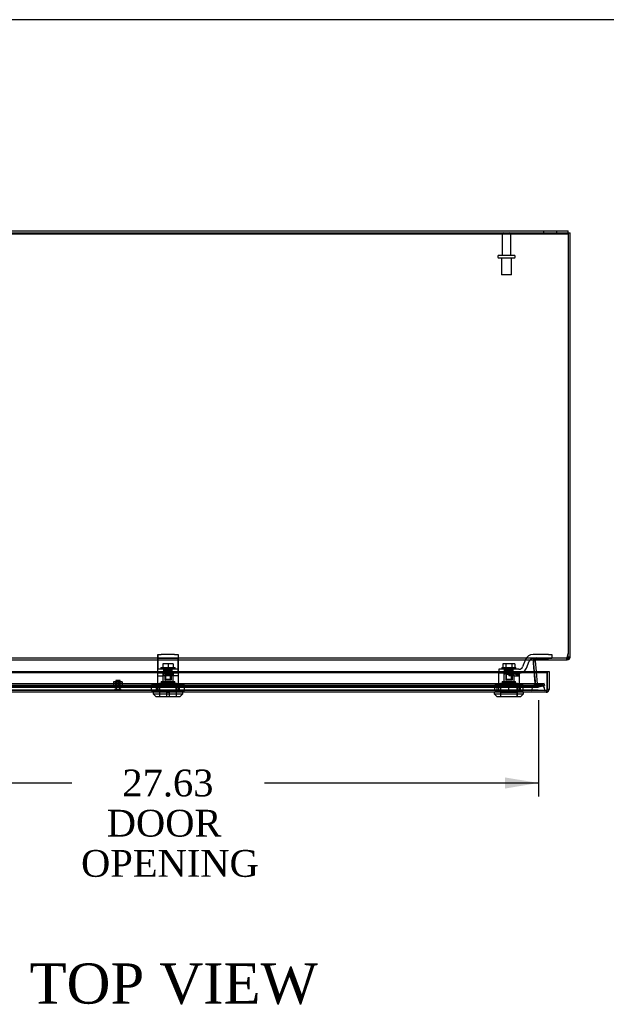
# Model space of a CAD drawing. Header units: inches. Extents: x 1 to 240, y -1 to 159.
# Tile 12 of 20: x 65 to 86, y 122 to 159. Entities that reach past the tile are written whole.
import ezdxf
from ezdxf.enums import TextEntityAlignment as Align
from ezdxf.lldxf.tags import DXFTag

# ---------------------------------------------------------------- set-up
doc = ezdxf.new("R2010")
doc.units = ezdxf.units.IN
doc.header["$MEASUREMENT"] = 0
for name, color, linetype in [('COM70220', 7, 'Continuous'), ('COM70701-2', 7, 'Continuous'), ('COM70702-11', 7, 'Continuous'), ('COM70703-6', 7, 'Continuous'), ('COM70704-2', 7, 'Continuous'), ('COM70705-9', 7, 'Continuous'), ('Default', 7, 'Continuous'), ('LOK10031', 7, 'Continuous'), ('LOK10031_CAM', 7, 'Continuous'), ('LOK10031_INSERT', 7, 'Continuous'), ('LOK10031_NUT', 7, 'Continuous'), ('LOK10031_SC', 7, 'Continuous'), ('NTS18118', 7, 'Continuous'), ('QLB20254', 7, 'Continuous'), ('STD26063', 7, 'Continuous'), ('STD26089', 7, 'Continuous')]:
    doc.layers.add(name, color=color, linetype=linetype)
doc.styles.add('SEACAD_Times_New_Roman', font='times.ttf')
tags = doc.linetypes.add('HIDDEN2', pattern=[0.1875, 0.125, -0.0625]).pattern_tags.tags
tags[6:7] = [DXFTag(74, 4), DXFTag(75, 0), DXFTag(340, '0'), DXFTag(46, 0.0), DXFTag(50, 0.0), DXFTag(44, 0.0), DXFTag(45, 0.0)]
tags[4:5] = [DXFTag(74, 4), DXFTag(75, 0), DXFTag(340, '0'), DXFTag(46, 0.0), DXFTag(50, 0.0), DXFTag(44, 0.0), DXFTag(45, 0.0)]
doc.dimstyles.new('HAMMOND_(STH_-_240x160)', dxfattribs={"dimtxt": 1, "dimasz": 1.25, "dimexe": 0.5, "dimexo": 0.5, "dimgap": 0.25, "dimtad": 0, "dimtih": 1, "dimtoh": 1, "dimzin": 0, "dimdsep": 46, "dimtxsty": 'SEACAD_Times_New_Roman', "dimblk1": '_SE_FILLED', "dimblk2": '_SE_FILLED', "dimsah": 1, "dimcen": 0.5, "dimadec": 0, "dimazin": 0, "dimtfac": 0.8, "dimtofl": 0, "dimtmove": 0, "dimatfit": 3, "dimfxl": 1, "dimtolj": 1, "dimtzin": 0, "dimarcsym": 0})

# ---------------------------------------------------------------- blocks, each defined once
blk = doc.blocks.new('SE3')
at = {"layer": 'COM70220', "color": 7, "linetype": 'HIDDEN2'}
for p, q in [((83.711, 134.433), (56.592, 134.433)), ((83.711, 134.187), (56.592, 134.187)), ((83.711, 134.185), (56.592, 134.185)), ((83.711, 134.184), (56.592, 134.184)), ((83.961, 134.433), (83.711, 134.433)), ((83.961, 134.187), (83.711, 134.187)), ((84.21, 134.185), (83.711, 134.185)), ((84.21, 134.184), (83.711, 134.184)), ((83.712, 134.185), (83.961, 134.187)), ((83.712, 134.184), (83.712, 134.185)), ((83.961, 134.187), (84.21, 134.185)), ((84.21, 134.185), (84.21, 134.184))]:
    blk.add_line(p, q, dxfattribs=at)
blk.add_arc((83.961, 134.183), 0.25, 0, 180, dxfattribs=at)
at = {"layer": 'COM70701-2', "color": 7, "linetype": 'Continuous'}
for p, q in [((55.26, 151.321), (85.08, 151.321)), ((55.26, 151.249), (85.08, 151.249)), ((85.08, 151.249), (85.08, 151.321))]:
    blk.add_line(p, q, dxfattribs=at)
at = {"layer": 'COM70701-2', "color": 7, "linetype": 'HIDDEN2'}
for p, q in [((84.152, 151.321), (84.152, 151.249)), ((84.652, 151.249), (84.652, 151.321))]:
    blk.add_line(p, q, dxfattribs=at)
at = {"layer": 'COM70702-11', "color": 7, "linetype": 'HIDDEN2'}
for p, q in [((55.224, 151.25), (85.08, 151.25)), ((85.042, 135.413), (85.08, 135.565)), ((55.276, 135.393), (85.028, 135.393)), ((83.781, 135.244), (83.781, 135.237)), ((83.782, 135.217), (83.782, 135.224)), ((83.848, 134.435), (83.782, 135.217)), ((83.788, 135.285), (83.788, 135.285)), ((83.908, 135.393), (83.908, 135.321)), ((85.018, 135.393), (85.018, 135.321)), ((85.028, 135.393), (85.028, 135.321)), ((85.042, 135.413), (85.042, 135.383)), ((83.848, 134.442), (83.811, 134.883)), ((56.124, 134.439), (84.18, 134.439)), ((83.848, 134.435), (83.848, 134.442)), ((83.874, 134.416), (83.848, 134.442)), ((83.874, 134.41), (83.848, 134.435)), ((84.18, 134.439), (83.968, 134.384)), ((84.18, 134.37), (84.18, 134.439)), ((56.124, 134.37), (84.18, 134.37)), ((56.35, 134.383), (83.954, 134.383)), ((56.35, 134.311), (83.954, 134.311)), ((83.874, 134.416), (83.874, 134.41)), ((83.968, 134.384), (83.968, 134.315)), ((84.18, 134.37), (83.968, 134.315))]:
    blk.add_line(p, q, dxfattribs=at)
at = {"layer": 'COM70702-11', "color": 7, "linetype": 'Continuous'}
for p, q in [((55.224, 151.22), (85.08, 151.22)), ((85.08, 151.24), (85.08, 151.22)), ((85.08, 151.22), (85.08, 135.535)), ((55.276, 135.321), (85.028, 135.321)), ((83.811, 134.883), (83.782, 135.224)), ((83.787, 135.282), (83.787, 135.275)), ((85.042, 135.383), (85.08, 135.535))]:
    blk.add_line(p, q, dxfattribs=at)
for centre, end_param in [((83.908, 135.244), 3.297963), ((83.908, 135.237), 3.116916)]:
    blk.add_ellipse(centre, major_axis=(0.128, 0), ratio=0.996195, start_param=2.838142, end_param=end_param, dxfattribs=at)
at = {"layer": 'COM70702-11', "color": 7, "linetype": 'HIDDEN2'}
blk.add_ellipse((83.908, 135.237), major_axis=(0.128, 0), ratio=0.996195, start_param=3.116916, end_param=3.297963, dxfattribs=at)
for points, knots in [([(83.787, 135.275), (83.789, 135.288), (83.791, 135.301), (83.797, 135.324), (83.801, 135.335), (83.808, 135.353), (83.813, 135.361), (83.822, 135.373), (83.827, 135.378), (83.838, 135.385), (83.844, 135.387), (83.856, 135.391), (83.862, 135.391), (83.875, 135.392), (83.882, 135.393), (83.895, 135.393), (83.902, 135.393), (83.908, 135.393)], [0, 0, 0, 0, 0.125, 0.125, 0.25, 0.25, 0.375, 0.375, 0.5, 0.5, 0.625, 0.625, 0.75, 0.75, 0.875, 0.875, 1, 1, 1, 1]), ([(85.028, 135.393), (85.029, 135.393), (85.03, 135.393), (85.033, 135.395), (85.034, 135.397), (85.036, 135.4), (85.037, 135.402), (85.04, 135.408), (85.041, 135.41), (85.042, 135.413)], [0, 0, 0, 0, 0.25, 0.25, 0.5, 0.5, 0.75, 0.75, 1, 1, 1, 1]), ([(83.874, 134.416), (83.881, 134.411), (83.889, 134.406), (83.905, 134.397), (83.913, 134.393), (83.929, 134.387), (83.936, 134.385), (83.952, 134.383), (83.96, 134.383), (83.968, 134.384)], [0, 0, 0, 0, 0.25, 0.25, 0.5, 0.5, 0.75, 0.75, 1, 1, 1, 1]), ([(83.874, 134.41), (83.881, 134.394), (83.889, 134.379), (83.905, 134.352), (83.913, 134.34), (83.929, 134.322), (83.936, 134.316), (83.944, 134.313)], [0, 0, 0, 0, 0.25, 0.25, 0.5, 0.5, 0.75, 0.75, 0.75, 0.75])]:
    blk.add_open_spline(points, degree=3, knots=knots, dxfattribs=at)
at = {"layer": 'COM70702-11', "color": 7, "linetype": 'Continuous'}
for points, knots in [([(83.787, 135.282), (83.787, 135.283), (83.788, 135.285), (83.79, 135.288), (83.792, 135.292), (83.795, 135.295), (83.797, 135.298), (83.8, 135.301), (83.803, 135.303), (83.806, 135.306), (83.809, 135.308), (83.813, 135.31), (83.817, 135.312), (83.82, 135.313), (83.824, 135.315), (83.828, 135.316), (83.837, 135.318), (83.85, 135.32), (83.867, 135.32), (83.882, 135.321), (83.895, 135.321), (83.904, 135.321), (83.908, 135.321)], [0, 0, 0, 0, 0.026796, 0.053991, 0.081615, 0.109696, 0.138256, 0.167315, 0.196889, 0.226991, 0.257626, 0.288795, 0.320494, 0.352717, 0.385455, 0.418697, 0.452431, 0.582869, 0.718703, 0.811509, 0.905464, 1, 1, 1, 1]), ([(85.028, 135.321), (85.03, 135.321), (85.033, 135.327), (85.037, 135.349), (85.04, 135.365), (85.042, 135.383)], [0, 0, 0, 0, 0.5, 0.5, 1, 1, 1, 1])]:
    blk.add_open_spline(points, degree=3, knots=knots, dxfattribs=at)
at = {"layer": 'COM70702-11', "color": 7, "linetype": 'HIDDEN2'}
blk.add_open_spline([(83.954, 134.311), (83.958, 134.311), (83.963, 134.312), (83.968, 134.315)], degree=3, dxfattribs=at)
at = {"layer": 'COM70703-6', "color": 7, "linetype": 'HIDDEN2'}
for p, q in [((83.778, 135.275), (83.779, 135.293)), ((83.778, 135.285), (83.778, 135.285)), ((83.854, 134.412), (83.778, 135.282)), ((83.779, 135.288), (83.779, 135.293)), ((83.82, 135.314), (83.82, 135.371)), ((83.827, 135.315), (83.827, 135.376)), ((56.129, 134.436), (84.175, 134.436)), ((84.175, 134.436), (84.175, 134.366)), ((56.129, 134.366), (84.175, 134.366)), ((56.343, 134.308), (83.961, 134.308)), ((56.35, 134.38), (83.961, 134.38)), ((83.854, 134.412), (83.854, 134.406)), ((83.857, 134.39), (83.854, 134.406)), ((83.901, 134.386), (83.857, 134.407)), ((83.857, 134.407), (83.857, 134.39)), ((83.907, 134.384), (83.901, 134.386)), ((83.901, 134.386), (83.901, 134.326)), ((83.907, 134.322), (83.901, 134.326)), ((83.961, 134.38), (83.907, 134.384)), ((83.907, 134.384), (83.907, 134.322)), ((83.971, 134.381), (83.971, 134.311)), ((84.175, 134.366), (83.971, 134.311))]:
    blk.add_line(p, q, dxfattribs=at)
at = {"layer": 'COM70703-6', "color": 7, "linetype": 'Continuous'}
blk.add_line((85.077, 135.419), (85.077, 135.398), dxfattribs=at)
at = {"layer": 'COM70703-6', "color": 7, "linetype": 'HIDDEN2'}
blk.add_open_spline([(85.077, 135.398), (85.075, 135.387), (85.072, 135.377), (85.066, 135.358), (85.063, 135.349), (85.058, 135.335), (85.055, 135.33), (85.049, 135.323), (85.047, 135.321), (85.044, 135.321)], degree=3, knots=[0, 0, 0, 0, 0.25, 0.25, 0.5, 0.5, 0.75, 0.75, 1, 1, 1, 1], dxfattribs=at)
at = {"layer": 'COM70704-2', "color": 7, "linetype": 'Continuous'}
for p, q in [((85.08, 151.249), (85.152, 151.249)), ((85.08, 151.24), (85.08, 151.249)), ((85.152, 135.429), (85.152, 151.249)), ((83.781, 135.239), (83.782, 135.226)), ((83.785, 135.188), (83.812, 134.883)), ((83.849, 135.282), (83.787, 135.276)), ((83.849, 135.282), (83.884, 134.883)), ((83.864, 135.314), (83.859, 135.32)), ((83.866, 135.315), (83.862, 135.321)), ((83.866, 135.315), (83.864, 135.314)), ((85.044, 135.321), (85.028, 135.321)), ((85.044, 135.391), (85.044, 135.321)), ((85.08, 135.429), (85.08, 135.535)), ((85.08, 135.429), (85.152, 135.429))]:
    blk.add_line(p, q, dxfattribs=at)
at = {"layer": 'COM70704-2', "color": 7, "linetype": 'HIDDEN2'}
for p, q in [((83.849, 135.288), (83.778, 135.293)), ((83.787, 135.276), (83.778, 135.275)), ((83.778, 135.275), (83.781, 135.239)), ((83.782, 135.226), (83.785, 135.188)), ((83.827, 135.376), (83.82, 135.371)), ((83.859, 135.32), (83.82, 135.371)), ((83.862, 135.321), (83.827, 135.376)), ((83.885, 135.321), (83.885, 135.393)), ((85.044, 135.393), (85.028, 135.393)), ((85.044, 135.393), (85.044, 135.391)), ((85.078, 135.419), (85.148, 135.398)), ((83.812, 134.883), (83.853, 134.408)), ((83.884, 134.883), (83.925, 134.415)), ((83.971, 134.381), (84.175, 134.436)), ((84.175, 134.436), (84.194, 134.366)), ((83.925, 134.415), (83.853, 134.408)), ((83.853, 134.408), (83.854, 134.406)), ((83.925, 134.412), (83.854, 134.406)), ((83.926, 134.407), (83.856, 134.39)), ((83.941, 134.386), (83.901, 134.326)), ((83.925, 134.415), (83.925, 134.412)), ((83.941, 134.386), (83.961, 134.38)), ((83.961, 134.38), (83.971, 134.381)), ((83.961, 134.38), (83.961, 134.308)), ((83.961, 134.308), (83.989, 134.311)), ((83.971, 134.381), (83.989, 134.311)), ((83.989, 134.311), (84.194, 134.366))]:
    blk.add_line(p, q, dxfattribs=at)
for centre, radius, start, end in [((83.885, 135.285), 0.108, 126.8349, 185), ((83.885, 135.285), 0.108, 90, 122.7769), ((83.961, 134.416), 0.108, 185.0001, 235.7898), ((83.961, 134.416), 0.108, 235.7899, 270), ((83.961, 134.416), 0.036, 185, 235.7899)]:
    blk.add_arc(centre, radius, start, end, dxfattribs=at)
at = {"layer": 'COM70704-2', "color": 7, "linetype": 'Continuous'}
for centre, radius, start, end in [((83.885, 135.285), 0.036, 126.8349, 185), ((85.044, 135.429), 0.108, 270, 0), ((85.044, 135.429), 0.036, 270, 0)]:
    blk.add_arc(centre, radius, start, end, dxfattribs=at)
at = {"layer": 'COM70705-9', "color": 7, "linetype": 'Continuous'}
for p, q in [((56.009, 134.883), (84.295, 134.883)), ((56.009, 134.853), (84.295, 134.853)), ((84.295, 134.883), (84.295, 134.219)), ((84.295, 134.883), (84.367, 134.883)), ((84.295, 134.883), (84.295, 134.853)), ((84.295, 134.173), (84.295, 134.853)), ((84.367, 134.883), (84.367, 134.219)), ((84.259, 134.111), (56.045, 134.111)), ((84.295, 134.117), (84.295, 134.219)), ((84.367, 134.219), (84.295, 134.219)), ((84.295, 134.117), (84.295, 134.217)), ((84.295, 134.173), (84.295, 134.116)), ((84.295, 134.117), (84.295, 134.117))]:
    blk.add_line(p, q, dxfattribs=at)
at = {"layer": 'COM70705-9', "color": 7, "linetype": 'HIDDEN2'}
for p, q in [((84.259, 134.183), (56.045, 134.183)), ((69.756, 134.183), (69.756, 134.181)), ((69.953, 134.183), (69.953, 134.111)), ((70.35, 134.183), (70.35, 134.111)), ((70.547, 134.183), (70.547, 134.181)), ((82.471, 134.183), (82.471, 134.181)), ((82.668, 134.183), (82.668, 134.111)), ((83.065, 134.183), (83.065, 134.111)), ((83.262, 134.183), (83.262, 134.181)), ((84.259, 134.183), (84.259, 134.111))]:
    blk.add_line(p, q, dxfattribs=at)
blk.add_arc((84.259, 134.219), 0.036, 270, 357.3202, dxfattribs=at)
at = {"layer": 'COM70705-9', "color": 7, "linetype": 'Continuous'}
for radius, start, end in [(0.108, 270, 289.4491), (0.036, 357.3202, 0), (0.108, 289.4712, 0)]:
    blk.add_arc((84.259, 134.219), radius, start, end, dxfattribs=at)
at = {"layer": 'COM70705-9', "color": 7, "linetype": 'HIDDEN2'}
blk.add_ellipse((84.259, 134.219), major_axis=(0.0396, 0), ratio=0.908294, start_param=4.712389, end_param=5.846853, dxfattribs=at)
at = {"layer": 'COM70705-9', "color": 7, "linetype": 'Continuous'}
blk.add_ellipse((84.259, 134.219), major_axis=(0.119, 0), ratio=0.908294, start_param=4.712389, end_param=5.019287, dxfattribs=at)
at = {"layer": 'LOK10031', "color": 7, "linetype": 'HIDDEN2'}
for p, q in [((69.759, 134.821), (69.775, 134.821)), ((69.759, 134.821), (69.759, 134.181)), ((69.958, 134.821), (69.958, 134.511)), ((70.031, 134.821), (70.152, 134.821)), ((70.152, 134.721), (70.152, 134.821)), ((70.345, 134.821), (70.345, 134.721)), ((70.544, 134.821), (70.525, 134.821)), ((70.544, 134.721), (70.544, 134.821)), ((82.978, 134.821), (82.474, 134.821)), ((82.474, 134.821), (82.474, 134.181)), ((82.673, 134.821), (82.673, 134.511)), ((82.867, 134.821), (82.867, 134.721)), ((83.06, 134.721), (83.06, 134.821)), ((83.259, 134.821), (83.24, 134.821)), ((83.259, 134.721), (83.259, 134.821)), ((69.759, 134.721), (69.958, 134.721)), ((69.837, 134.451), (70.467, 134.451)), ((69.837, 134.451), (69.837, 133.951)), ((69.902, 134.511), (70.402, 134.511)), ((69.902, 134.511), (69.902, 134.451)), ((70.152, 134.721), (69.958, 134.721)), ((70.544, 134.721), (70.152, 134.721)), ((70.345, 134.511), (70.345, 134.721)), ((70.402, 134.451), (70.402, 134.511)), ((70.467, 133.951), (70.467, 134.451)), ((70.544, 134.181), (70.544, 134.721)), ((82.552, 134.451), (83.182, 134.451)), ((82.552, 134.451), (82.552, 133.951)), ((82.617, 134.511), (83.117, 134.511)), ((82.617, 134.511), (82.617, 134.451)), ((83.06, 134.721), (82.867, 134.721)), ((83.06, 134.721), (83.259, 134.721)), ((83.06, 134.511), (83.06, 134.721)), ((83.117, 134.451), (83.117, 134.511)), ((83.182, 133.951), (83.182, 134.451)), ((83.259, 134.181), (83.259, 134.721)), ((69.756, 134.181), (69.756, 134.111)), ((69.756, 134.181), (69.921, 134.181)), ((69.921, 134.181), (69.921, 134.111)), ((69.921, 134.181), (70.383, 134.181)), ((70.383, 134.181), (70.383, 134.111)), ((70.383, 134.181), (70.547, 134.181)), ((70.547, 134.181), (70.547, 134.111)), ((82.471, 134.181), (82.471, 134.111)), ((82.471, 134.181), (82.636, 134.181)), ((82.636, 134.181), (82.636, 134.111)), ((82.636, 134.181), (83.098, 134.181)), ((83.098, 134.181), (83.098, 134.111)), ((83.098, 134.181), (83.262, 134.181)), ((83.262, 134.181), (83.262, 134.111))]:
    blk.add_line(p, q, dxfattribs=at)
at = {"layer": 'LOK10031', "color": 7, "linetype": 'Continuous'}
for p, q in [((69.602, 134.111), (69.602, 134.051)), ((70.702, 134.051), (70.702, 134.111)), ((82.317, 134.111), (82.317, 134.051)), ((83.417, 134.051), (83.417, 134.111)), ((69.602, 134.051), (70.702, 134.051)), ((69.602, 134.051), (69.702, 133.951)), ((69.702, 133.951), (70.602, 133.951)), ((70.602, 133.951), (70.702, 134.051)), ((82.317, 134.051), (83.417, 134.051)), ((82.317, 134.051), (82.417, 133.951)), ((82.417, 133.951), (83.317, 133.951)), ((83.317, 133.951), (83.417, 134.051))]:
    blk.add_line(p, q, dxfattribs=at)
at = {"layer": 'LOK10031_CAM', "color": 7, "linetype": 'HIDDEN2'}
for p, q in [((69.775, 135.371), (69.775, 135.521)), ((69.775, 135.521), (69.9, 135.521)), ((69.775, 135.277), (69.775, 135.371)), ((69.9, 135.371), (69.775, 135.371)), ((69.775, 135.008), (69.775, 135.277)), ((69.778, 135.521), (69.778, 135.333)), ((69.778, 135.333), (69.778, 135.064)), ((70.4, 135.521), (69.9, 135.521)), ((70.4, 135.371), (69.9, 135.371)), ((70.4, 135.521), (70.525, 135.521)), ((70.525, 135.371), (70.4, 135.371)), ((70.525, 135.521), (70.528, 135.521)), ((70.525, 135.521), (70.525, 135.371)), ((70.525, 135.371), (70.528, 135.371)), ((70.525, 135.277), (70.525, 135.371)), ((70.525, 135.008), (70.525, 135.277)), ((70.528, 135.521), (70.528, 135.333)), ((70.528, 135.333), (70.528, 135.064)), ((83.488, 135.333), (83.379, 135.064)), ((83.518, 135.008), (83.627, 135.277)), ((84.345, 135.521), (83.766, 135.521)), ((83.766, 135.371), (84.345, 135.371)), ((84.345, 135.521), (84.47, 135.521)), ((84.47, 135.371), (84.345, 135.371)), ((84.47, 135.521), (84.47, 135.371)), ((69.775, 134.821), (69.775, 135.008)), ((70.525, 134.971), (69.775, 134.971)), ((70.031, 134.821), (69.775, 134.821)), ((69.778, 135.064), (69.778, 134.971)), ((69.778, 134.821), (69.778, 134.971)), ((69.993, 134.821), (69.993, 134.971)), ((69.996, 134.936), (69.996, 134.971)), ((70.04, 134.791), (70.04, 134.821)), ((70.043, 134.791), (70.043, 134.821)), ((70.525, 134.821), (70.152, 134.821)), ((70.26, 134.791), (70.26, 134.821)), ((70.263, 134.791), (70.263, 134.821)), ((70.308, 134.821), (70.308, 134.971)), ((70.311, 134.821), (70.311, 134.971)), ((70.525, 134.821), (70.525, 135.008)), ((70.528, 134.971), (70.525, 134.971)), ((70.528, 135.064), (70.528, 134.971)), ((70.528, 134.971), (70.528, 134.821)), ((82.865, 134.971), (82.49, 134.971)), ((82.49, 134.971), (82.49, 134.821)), ((82.708, 134.821), (82.708, 134.971)), ((83.24, 134.971), (82.865, 134.971)), ((82.978, 134.821), (83.24, 134.821)), ((83.023, 134.821), (83.023, 134.971)), ((83.113, 134.791), (83.113, 134.821)), ((83.233, 134.791), (83.233, 134.821)), ((70.23, 134.761), (70.07, 134.761)), ((70.233, 134.761), (70.23, 134.761)), ((83.203, 134.761), (83.143, 134.761))]:
    blk.add_line(p, q, dxfattribs=at)
for centre, radius, start, end in [((83.766, 135.221), 0.3, 90, 157.9806), ((83.766, 135.221), 0.15, 90, 157.9806), ((83.24, 135.121), 0.15, 270, 337.9806), ((83.24, 135.121), 0.3, 270, 337.9806), ((70.07, 134.791), 0.03, 180, 270), ((70.073, 134.791), 0.03, 180, 270), ((70.23, 134.791), 0.03, 270, 0), ((70.233, 134.791), 0.03, 270, 0), ((83.143, 134.791), 0.03, 180, 270), ((83.203, 134.791), 0.03, 270, 0)]:
    blk.add_arc(centre, radius, start, end, dxfattribs=at)
at = {"layer": 'LOK10031_INSERT', "color": 7, "linetype": 'HIDDEN2'}
for p, q in [((70.037, 134.936), (69.996, 134.936)), ((69.996, 134.786), (69.996, 134.936)), ((70.033, 134.936), (70.033, 134.561)), ((70.037, 134.936), (70.037, 134.786)), ((70.037, 134.936), (70.266, 134.936)), ((70.053, 134.936), (70.053, 134.561)), ((70.25, 134.561), (70.25, 134.936)), ((70.308, 134.936), (70.266, 134.936)), ((70.266, 134.786), (70.266, 134.936)), ((70.27, 134.936), (70.27, 134.561)), ((70.308, 134.821), (70.308, 134.786)), ((82.752, 134.936), (82.711, 134.936)), ((82.711, 134.786), (82.711, 134.936)), ((82.748, 134.936), (82.748, 134.561)), ((82.752, 134.936), (82.752, 134.786)), ((82.752, 134.936), (82.981, 134.936)), ((82.768, 134.936), (82.768, 134.561)), ((82.965, 134.561), (82.965, 134.936)), ((83.023, 134.936), (82.981, 134.936)), ((82.981, 134.786), (82.981, 134.936)), ((82.985, 134.936), (82.985, 134.561)), ((83.023, 134.821), (83.023, 134.786)), ((69.839, 134.436), (70.464, 134.436)), ((69.839, 134.436), (69.839, 133.951)), ((69.902, 134.496), (70.402, 134.496)), ((69.902, 134.496), (69.902, 134.436)), ((69.958, 134.786), (69.996, 134.786)), ((69.958, 134.786), (69.958, 134.496)), ((70.033, 134.561), (70.053, 134.561)), ((70.037, 134.786), (70.266, 134.786)), ((70.25, 134.561), (70.053, 134.561)), ((70.27, 134.561), (70.25, 134.561)), ((70.308, 134.786), (70.345, 134.786)), ((70.345, 134.496), (70.345, 134.786)), ((70.402, 134.436), (70.402, 134.496)), ((70.464, 133.951), (70.464, 134.436)), ((82.554, 134.436), (83.179, 134.436)), ((82.554, 134.436), (82.554, 134.101)), ((82.617, 134.496), (83.117, 134.496)), ((82.617, 134.496), (82.617, 134.436)), ((82.711, 134.786), (82.673, 134.786)), ((82.673, 134.786), (82.673, 134.496)), ((82.748, 134.561), (82.768, 134.561)), ((82.752, 134.786), (82.981, 134.786)), ((82.965, 134.561), (82.768, 134.561)), ((82.985, 134.561), (82.965, 134.561)), ((83.023, 134.786), (83.06, 134.786)), ((83.06, 134.496), (83.06, 134.786)), ((83.117, 134.436), (83.117, 134.496)), ((83.179, 134.101), (83.179, 134.436)), ((70.192, 134.101), (70.112, 134.101)), ((70.112, 133.951), (70.112, 134.101)), ((70.192, 134.101), (70.192, 133.951)), ((82.557, 134.101), (82.554, 134.101)), ((82.557, 134.101), (82.557, 133.951)), ((83.177, 134.101), (82.557, 134.101)), ((83.177, 134.101), (83.179, 134.101)), ((83.177, 133.951), (83.177, 134.101))]:
    blk.add_line(p, q, dxfattribs=at)
at = {"layer": 'LOK10031_NUT', "color": 7, "linetype": 'HIDDEN2'}
for p, q in [((69.846, 134.383), (69.54, 134.383)), ((69.54, 134.168), (69.54, 134.383)), ((69.846, 134.168), (69.54, 134.168)), ((69.719, 134.168), (69.719, 134.383)), ((69.768, 134.383), (69.768, 134.168)), ((70.458, 134.383), (69.846, 134.383)), ((69.846, 134.168), (69.846, 134.383)), ((70.458, 134.168), (69.846, 134.168)), ((70.764, 134.383), (70.458, 134.383)), ((70.458, 134.168), (70.458, 134.383)), ((70.764, 134.168), (70.458, 134.168)), ((70.535, 134.168), (70.535, 134.383)), ((70.585, 134.168), (70.585, 134.383)), ((70.764, 134.168), (70.764, 134.383)), ((82.867, 134.383), (82.337, 134.383)), ((82.337, 134.168), (82.337, 134.383)), ((82.867, 134.168), (82.337, 134.168)), ((82.434, 134.168), (82.434, 134.383)), ((82.483, 134.383), (82.483, 134.168)), ((83.397, 134.383), (82.867, 134.383)), ((82.867, 134.168), (82.867, 134.383)), ((83.397, 134.168), (82.867, 134.168)), ((83.25, 134.168), (83.25, 134.383)), ((83.3, 134.168), (83.3, 134.383)), ((83.397, 134.168), (83.397, 134.383))]:
    blk.add_line(p, q, dxfattribs=at)
at = {"layer": 'LOK10031_SC', "color": 7, "linetype": 'HIDDEN2'}
for p, q in [((70.152, 135.178), (69.959, 135.178)), ((69.959, 135.178), (69.959, 135.041)), ((70.344, 135.178), (70.152, 135.178)), ((70.152, 135.178), (70.152, 135.041)), ((70.344, 135.178), (70.344, 135.041)), ((82.755, 135.178), (82.644, 135.178)), ((82.644, 135.178), (82.644, 135.041)), ((82.978, 135.178), (82.755, 135.178)), ((82.755, 135.178), (82.755, 135.041)), ((83.089, 135.178), (82.978, 135.178)), ((82.978, 135.178), (82.978, 135.041)), ((83.089, 135.178), (83.089, 135.041)), ((69.889, 135.041), (70.414, 135.041)), ((69.889, 135.041), (69.889, 134.971)), ((70.033, 134.971), (70.033, 134.596)), ((70.033, 134.971), (70.058, 134.971)), ((70.058, 134.596), (70.058, 134.971)), ((70.246, 134.596), (70.246, 134.971)), ((70.27, 134.971), (70.246, 134.971)), ((70.27, 134.596), (70.27, 134.971)), ((70.414, 134.971), (70.414, 135.041)), ((82.604, 135.041), (83.129, 135.041)), ((82.604, 135.041), (82.604, 134.971)), ((82.748, 134.971), (82.748, 134.596)), ((82.748, 134.971), (82.773, 134.971)), ((82.773, 134.596), (82.773, 134.971)), ((82.961, 134.596), (82.961, 134.971)), ((82.985, 134.971), (82.961, 134.971)), ((82.985, 134.596), (82.985, 134.971)), ((83.129, 134.971), (83.129, 135.041)), ((70.033, 134.596), (70.27, 134.596)), ((82.748, 134.596), (82.985, 134.596))]:
    blk.add_line(p, q, dxfattribs=at)
at = {"layer": 'NTS18118', "color": 7, "linetype": 'HIDDEN2'}
for p, q in [((68.203, 134.504), (68.123, 134.504)), ((68.123, 134.497), (68.203, 134.504)), ((68.123, 134.497), (68.123, 134.339)), ((68.201, 134.308), (68.201, 134.504)), ((68.362, 134.504), (68.203, 134.504)), ((68.203, 134.504), (68.283, 134.497)), ((68.218, 134.504), (68.218, 134.308)), ((68.283, 134.497), (68.362, 134.504)), ((68.283, 134.497), (68.283, 134.339)), ((68.348, 134.308), (68.348, 134.504)), ((68.442, 134.504), (68.362, 134.504)), ((68.362, 134.504), (68.442, 134.497)), ((68.365, 134.308), (68.365, 134.504)), ((68.442, 134.497), (68.442, 134.339)), ((68.099, 134.339), (68.123, 134.339)), ((68.099, 134.339), (68.099, 134.308)), ((68.099, 134.308), (68.467, 134.308)), ((68.123, 134.339), (68.283, 134.339)), ((68.283, 134.339), (68.442, 134.339)), ((68.467, 134.339), (68.442, 134.339)), ((68.467, 134.308), (68.467, 134.339))]:
    blk.add_line(p, q, dxfattribs=at)
at = {"layer": 'QLB20254', "color": 7, "linetype": 'HIDDEN2'}
for p, q in [((69.116, 151.219), (69.116, 151.249)), ((69.491, 151.219), (69.116, 151.219)), ((69.36, 151.22), (69.36, 151.207)), ((69.391, 151.22), (69.391, 151.207)), ((69.47, 151.209), (69.47, 151.219)), ((69.477, 151.209), (69.477, 151.219)), ((70.741, 151.219), (69.491, 151.219)), ((69.499, 151.209), (69.499, 151.219)), ((69.502, 151.209), (69.578, 151.209)), ((69.52, 151.209), (69.52, 151.219)), ((69.524, 151.209), (69.524, 151.219)), ((69.544, 151.209), (69.544, 151.219)), ((69.547, 151.207), (69.547, 151.22)), ((69.573, 151.209), (69.573, 151.219)), ((69.578, 151.207), (69.578, 151.22)), ((69.582, 151.209), (69.582, 151.219)), ((69.617, 151.209), (69.617, 151.219)), ((69.617, 151.209), (69.647, 151.209)), ((69.647, 151.209), (69.647, 151.219)), ((69.647, 151.209), (69.759, 151.209)), ((69.759, 151.209), (69.759, 151.219)), ((69.794, 151.209), (69.794, 151.219)), ((69.794, 151.209), (69.955, 151.209)), ((69.824, 151.209), (69.824, 151.219)), ((69.923, 151.209), (69.923, 151.219)), ((69.925, 151.207), (69.925, 151.22)), ((69.935, 151.207), (69.935, 151.22)), ((69.955, 151.207), (69.955, 151.22)), ((69.966, 151.207), (69.966, 151.22)), ((69.992, 151.209), (69.992, 151.219)), ((69.997, 151.209), (69.997, 151.219)), ((69.997, 151.209), (70.143, 151.209)), ((70.026, 151.209), (70.026, 151.219)), ((70.031, 151.209), (70.031, 151.219)), ((70.114, 151.207), (70.114, 151.22)), ((70.143, 151.207), (70.143, 151.22)), ((70.143, 151.209), (70.143, 151.219)), ((70.174, 151.22), (70.174, 151.207)), ((70.174, 151.209), (70.248, 151.209)), ((70.202, 151.22), (70.202, 151.207)), ((70.248, 151.209), (70.248, 151.219)), ((70.323, 151.209), (70.248, 151.209)), ((70.294, 151.207), (70.294, 151.22)), ((70.323, 151.207), (70.323, 151.22)), ((70.346, 151.209), (70.346, 151.219)), ((70.352, 151.209), (70.352, 151.219)), ((70.352, 151.209), (70.497, 151.209)), ((70.38, 151.209), (70.38, 151.219)), ((70.386, 151.209), (70.386, 151.219)), ((70.469, 151.207), (70.469, 151.22)), ((70.497, 151.207), (70.497, 151.22)), ((70.498, 151.209), (70.498, 151.219)), ((70.527, 151.209), (70.527, 151.219)), ((70.527, 151.209), (70.532, 151.209)), ((70.532, 151.209), (70.532, 151.219)), ((70.532, 151.209), (70.554, 151.209)), ((70.554, 151.209), (70.554, 151.219)), ((70.554, 151.209), (70.668, 151.209)), ((70.557, 151.209), (70.557, 151.219)), ((70.559, 151.209), (70.559, 151.219)), ((70.564, 151.209), (70.564, 151.219)), ((70.576, 151.209), (70.576, 151.219)), ((70.648, 151.207), (70.648, 151.22)), ((70.668, 151.209), (70.668, 151.219)), ((70.678, 151.209), (70.676, 151.209)), ((70.678, 151.207), (70.678, 151.22)), ((70.696, 151.209), (70.696, 151.219)), ((70.696, 151.209), (70.8, 151.209)), ((70.723, 151.209), (70.723, 151.219)), ((70.754, 151.219), (70.723, 151.219)), ((71.116, 151.219), (70.741, 151.219)), ((70.794, 151.209), (70.794, 151.219)), ((70.795, 151.209), (70.795, 151.219)), ((70.8, 151.209), (70.8, 151.219)), ((70.8, 151.209), (70.823, 151.209)), ((70.823, 151.209), (70.823, 151.219)), ((70.823, 151.209), (70.853, 151.209)), ((70.853, 151.209), (70.853, 151.219)), ((71.116, 151.219), (71.116, 151.249))]:
    blk.add_line(p, q, dxfattribs=at)
at = {"layer": 'STD26063', "color": 7, "linetype": 'HIDDEN2'}
for p, q in [((68.365, 134.558), (68.201, 134.558)), ((68.201, 134.558), (68.201, 134.214)), ((68.22, 134.558), (68.22, 134.214)), ((68.345, 134.558), (68.345, 134.214)), ((68.365, 134.214), (68.365, 134.558)), ((68.408, 134.214), (68.158, 134.214)), ((68.158, 134.214), (68.158, 134.183)), ((68.408, 134.183), (68.408, 134.214))]:
    blk.add_line(p, q, dxfattribs=at)
at = {"layer": 'STD26089', "color": 7, "linetype": 'HIDDEN2'}
for p, q in [((82.611, 151.189), (82.611, 150.412)), ((82.943, 150.412), (82.943, 151.189)), ((82.452, 150.382), (82.452, 150.342)), ((83.072, 150.412), (82.482, 150.412)), ((83.072, 150.312), (82.482, 150.312)), ((82.589, 150.312), (82.589, 149.687)), ((82.964, 149.687), (82.964, 150.312)), ((83.102, 150.342), (83.102, 150.382)), ((82.964, 149.687), (82.589, 149.687))]:
    blk.add_line(p, q, dxfattribs=at)
for centre, radius, start, end in [((82.671, 151.189), 0.06, 90, 180), ((82.883, 151.189), 0.06, 0, 90), ((82.482, 150.382), 0.03, 90, 180), ((82.482, 150.342), 0.03, 180, 270), ((83.072, 150.382), 0.03, 0, 90), ((83.072, 150.342), 0.03, 270, 0)]:
    blk.add_arc(centre, radius, start, end, dxfattribs=at)
blk = doc.blocks.new('DMBLK694')
at = {"layer": 'Default', "linetype": 'Continuous', "transparency": 16777216}
for points in [[(57.593, 130.521), (57.593, 130.937), (56.343, 130.729)], [(82.718, 130.521), (83.968, 130.729), (82.718, 130.937)]]:
    blk.add_hatch(color=7, dxfattribs=at).paths.add_polyline_path(points)
at = {"layer": 'Default', "color": 7, "linetype": 'Continuous', "transparency": 16777216}
for p, q in [((56.343, 133.808), (56.343, 130.229)), ((83.968, 133.815), (83.968, 130.229)), ((56.343, 130.729), (66.559, 130.729)), ((73.752, 130.729), (83.968, 130.729))]:
    blk.add_line(p, q, dxfattribs=at)
at = {"layer": 'Default', "color": 7, "linetype": 'Continuous', "transparency": 16777216, "style": 'SEACAD_Times_New_Roman'}
for s, p in [('27.63', (68.449, 131.229)), ('DOOR ', (67.868, 129.729)), ('OPENING', (66.909, 128.229))]:
    blk.add_text(s, height=1, dxfattribs=at).set_placement(p, align=Align.TOP_LEFT)
blk = doc.blocks.new('_SE_FILLED')
at = {"color": 0}
blk.add_line((0, 0), (-1, 0), dxfattribs=at)
blk.add_solid([(0, 0), (-1, -0.1665), (-1, 0.1665), (0, 0)], dxfattribs=at)
blk = doc.blocks.new('BORDER')
at = {"layer": 'Default', "color": 7, "linetype": 'Continuous'}
blk.add_line((0, 27.86), (-41.86, 27.86), dxfattribs=at)

msp = doc.modelspace()

# ---------------------------------------------------------------- block references
at = {"layer": 'Default', "color": 7, "xscale": 5.7, "yscale": 5.7, "zscale": 5.7}
msp.add_blockref('BORDER', (239.562, 0.401), dxfattribs=at)
at = {"layer": 'Default'}
msp.add_blockref('SE3', (0, 0), dxfattribs=at)

# ---------------------------------------------------------------- texts
at = {"layer": 'Default', "color": 7, "linetype": 'Continuous', "style": 'SEACAD_Times_New_Roman'}
msp.add_text('TOP VIEW', height=1.5, dxfattribs=at).set_placement((64.984, 123.999), align=Align.TOP_LEFT)

# ---------------------------------------------------------------- dimensions: what is measured, and where the dimension line sits
at = {"layer": 'Default', "color": 7, "linetype": 'Continuous'}
dim = msp.add_linear_dim(base=(56.343, 130.729), p1=(56.343, 134.308), p2=(83.968, 134.315), angle=0.0151, text='\\A1;<>\\PDOOR \\XOPENING', dimstyle='HAMMOND_(STH_-_240x160)', dxfattribs=at)
dim.commit()
dim.dimension.update_dxf_attribs({"geometry": 'DMBLK694', "text_midpoint": (70.155, 130.729), "dimtype": 161})

doc.saveas('drawing.dxf')
